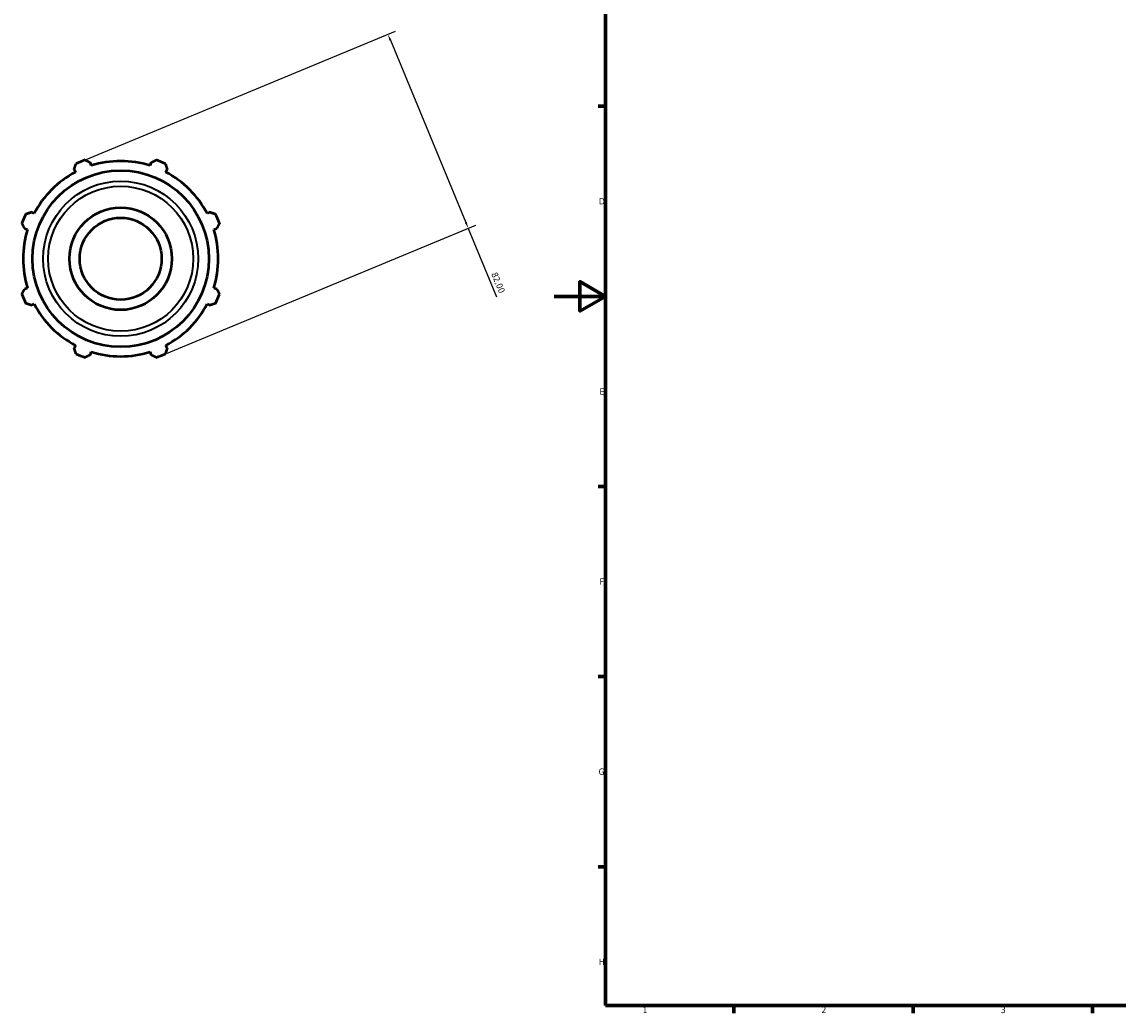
# Model space of a CAD drawing. Header units: millimetres. Extents: x -290 to 1189, y -29 to 748.
# Tile 1 of 8: x -208 to 220, y 17 to 404. Entities that reach past the tile are written whole.
import ezdxf

# ---------------------------------------------------------------- set-up
doc = ezdxf.new("R2010")
doc.units = ezdxf.units.MM
for name, color, linetype, lineweight in [('Border (ISO)', 7, 'Continuous', 70), ('Dimension (ISO)', 7, 'Continuous', 25), ('Visible (ISO)', 7, 'Continuous', 50), ('Visible Narrow (ISO)', 7, 'Continuous', 35)]:
    doc.layers.add(name, color=color, linetype=linetype, lineweight=lineweight)
doc.styles.add('Note Text (ISO)', font='tahoma.ttf')
doc.dimstyles.new('Default (ISO)', dxfattribs={"dimtxt": 2.5, "dimasz": 2.5, "dimexe": 3.175, "dimexo": 0, "dimgap": 0.762, "dimtad": 1, "dimrnd": 1e-08, "dimzin": 0, "dimtxsty": 'Note Text (ISO)', "dimcen": 0.09, "dimdle": 10, "dimclrd": 256, "dimclre": 256, "dimclrt": 232, "dimazin": 0, "dimtfac": 1.40208, "dimtmove": 0, "dimatfit": 3, "dimfxl": 1, "dimtolj": 1, "dimtzin": 0, "dimlwd": -1, "dimlwe": -1, "dimarcsym": 0})

# ---------------------------------------------------------------- blocks, each defined once
blk = doc.blocks.new('Borders Default Border')
at = {"layer": 'Border (ISO)'}
for p, q in [((20, 371.25), (17.1, 371.25)), ((20, 222.75), (17.1, 222.75)), ((20, 148.5), (17.1, 148.5)), ((20, 74.25), (17.1, 74.25)), ((70.08, 20), (70.08, 17.1)), ((140.17, 20), (140.17, 17.1)), ((210.25, 20), (210.25, 17.1))]:
    blk.add_line(p, q, dxfattribs=at)
at = {"layer": 'Border (ISO)', "flags": 128}
for points in [[(20, 20), (20, 574), (821, 574), (821, 20), (20, 20)], [(0, 297), (20, 297), (10, 302.77), (10, 291.23), (20, 297)]]:
    blk.add_lwpolyline(points, dxfattribs=at)
at = {"layer": 'Border (ISO)', "color": 232, "true_color": 0xca0064, "char_height": 2.5, "attachment_point": 7, "style": 'Note Text (ISO)'}
for s, insert in [('D', (17.43, 332.88)), ('E', (17.64, 258.63)), ('F', (17.7, 184.38)), ('G', (17.31, 110.08)), ('H', (17.44, 35.88)), ('1', (34.48, 17.1)), ('2', (104.37, 17.1)), ('3', (174.43, 17.05))]:
    blk.add_mtext(s, dxfattribs=dict(at, insert=insert))
blk = doc.blocks.new('*D12')
at = {"layer": 'Defpoints', "color": 0, "transparency": 16777216}
for p in [(-185.1, 349.58), (-33.62, 323.57), (-153.72, 273.82)]:
    blk.add_point(p, dxfattribs=at)
at = {"layer": 'Dimension (ISO)', "transparency": 16777216}
for p, q in [((-185.1, 349.58), (-62.06, 400.54)), ((-64.04, 397.02), (-34.57, 325.88)), ((-153.72, 273.82), (-30.68, 324.78)), ((-33.62, 323.57), (-22.55, 296.86))]:
    blk.add_line(p, q, dxfattribs=at)
for points in [[(-63.65, 397.17), (-64.42, 396.86), (-65, 399.33)], [(-34.19, 326.04), (-34.96, 325.72), (-33.62, 323.57)]]:
    blk.add_solid(points, dxfattribs=at)
at = {"layer": 'Dimension (ISO)', "color": 232, "true_color": 0xca0064, "transparency": 16777216, "insert": (-22.38, 306.73), "char_height": 2.5, "attachment_point": 1, "rotation": 292.5, "style": 'Note Text (ISO)'}
blk.add_mtext('\\A1;82,00', dxfattribs=at)

msp = doc.modelspace()

# ---------------------------------------------------------------- linework, layer by layer
at = {"layer": 'Visible (ISO)'}
for p, q in [((-180.875, 348.062), (-181.245, 349.235)), ((-157.574, 349.235), (-157.944, 348.062)), ((-187.584, 346.61), (-187.016, 345.519)), ((-151.803, 345.519), (-151.235, 346.61)), ((-203.231, 329.304), (-204.322, 329.872)), ((-134.497, 329.872), (-135.588, 329.304)), ((-206.948, 323.533), (-205.775, 323.163)), ((-133.044, 323.163), (-131.871, 323.533)), ((-205.775, 300.231), (-206.948, 299.861)), ((-131.871, 299.861), (-133.044, 300.231)), ((-204.322, 293.523), (-203.231, 294.091)), ((-135.588, 294.091), (-134.497, 293.523)), ((-187.016, 277.875), (-187.584, 276.784)), ((-181.245, 274.159), (-180.875, 275.332)), ((-157.944, 275.332), (-157.574, 274.159)), ((-151.235, 276.784), (-151.803, 277.875))]:
    msp.add_line(p, q, dxfattribs=at)
for radius in [34.459, 20, 16]:
    msp.add_circle((-169.41, 311.697), radius, dxfattribs=at)
for radius, start, end in [(41, 109.79198, 115.20802), (38.13, 72.5, 107.5), (41, 64.79198, 70.20802), (38.13, 117.5, 152.5), (38.13, 27.5, 62.5), (41, 154.79198, 160.20802), (41, 19.79198, 25.20802), (38.13, 162.5, 197.5), (38.13, 342.5, 17.5), (41, 199.79198, 205.20802), (41, 334.79198, 340.20802), (38.13, 207.5, 242.5), (38.13, 297.5, 332.5), (41, 244.79198, 250.20802), (38.13, 252.5, 287.5), (41, 289.79198, 295.20802)]:
    msp.add_arc((-169.41, 311.697), radius, start, end, dxfattribs=at)
for points, weights in [([(-187.584, 346.61), (-187.235, 347.679), (-186.872, 348.793)], [1.00296209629, 1.00188897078, 1]), ([(-183.292, 350.275), (-182.248, 349.745), (-181.245, 349.235)], [1, 1.00188897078, 1.00296209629]), ([(-157.574, 349.235), (-156.571, 349.745), (-155.527, 350.275)], [1.00296209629, 1.00188897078, 1]), ([(-151.947, 348.793), (-151.584, 347.679), (-151.235, 346.61)], [1, 1.00188897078, 1.00296209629]), ([(-206.505, 329.159), (-205.391, 329.523), (-204.322, 329.872)], [1, 1.00188897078, 1.00296209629]), ([(-134.497, 329.872), (-133.428, 329.523), (-132.314, 329.159)], [1.00296209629, 1.00188897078, 1]), ([(-206.948, 323.533), (-207.457, 324.536), (-207.988, 325.58)], [1.00296209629, 1.00188897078, 1]), ([(-130.832, 325.58), (-131.362, 324.536), (-131.871, 323.533)], [1, 1.00188897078, 1.00296209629]), ([(-207.988, 297.814), (-207.457, 298.859), (-206.948, 299.861)], [1, 1.00188897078, 1.00296209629]), ([(-131.871, 299.861), (-131.362, 298.859), (-130.832, 297.814)], [1.00296209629, 1.00188897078, 1]), ([(-204.322, 293.523), (-205.391, 293.872), (-206.505, 294.235)], [1.00296209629, 1.00188897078, 1]), ([(-132.314, 294.235), (-133.428, 293.872), (-134.497, 293.523)], [1, 1.00188897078, 1.00296209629]), ([(-186.872, 274.602), (-187.235, 275.715), (-187.584, 276.784)], [1, 1.00188897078, 1.00296209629]), ([(-181.245, 274.159), (-182.248, 273.65), (-183.292, 273.119)], [1.00296209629, 1.00188897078, 1]), ([(-155.527, 273.119), (-156.571, 273.65), (-157.574, 274.159)], [1, 1.00188897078, 1.00296209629]), ([(-151.235, 276.784), (-151.584, 275.715), (-151.947, 274.602)], [1.00296209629, 1.00188897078, 1])]:
    msp.add_rational_spline(points, weights, degree=2, dxfattribs=at)
at = {"layer": 'Visible Narrow (ISO)'}
for radius in [30.291, 28.322]:
    msp.add_circle((-169.41, 311.697), radius, dxfattribs=at)

# ---------------------------------------------------------------- block references
msp.add_blockref('Borders Default Border', (0, 0))

# ---------------------------------------------------------------- dimensions: what is measured, and where the dimension line sits
at = {"layer": 'Dimension (ISO)'}
dim = msp.add_linear_dim(base=(-33.615, 323.567), p1=(-185.1, 349.576), p2=(-153.72, 273.818), angle=112.5, dimstyle='Default (ISO)', override={"dimdec": 2, "dimtp": 0, "dimtm": 0, "dimtdec": 2, "dimtofl": 0, "dimatfit": 2}, dxfattribs=at)
dim.commit()
dim.dimension.update_dxf_attribs({"geometry": '*D12', "text_midpoint": (-24.431, 301.394), "dimtype": 160})

doc.saveas('drawing.dxf')
